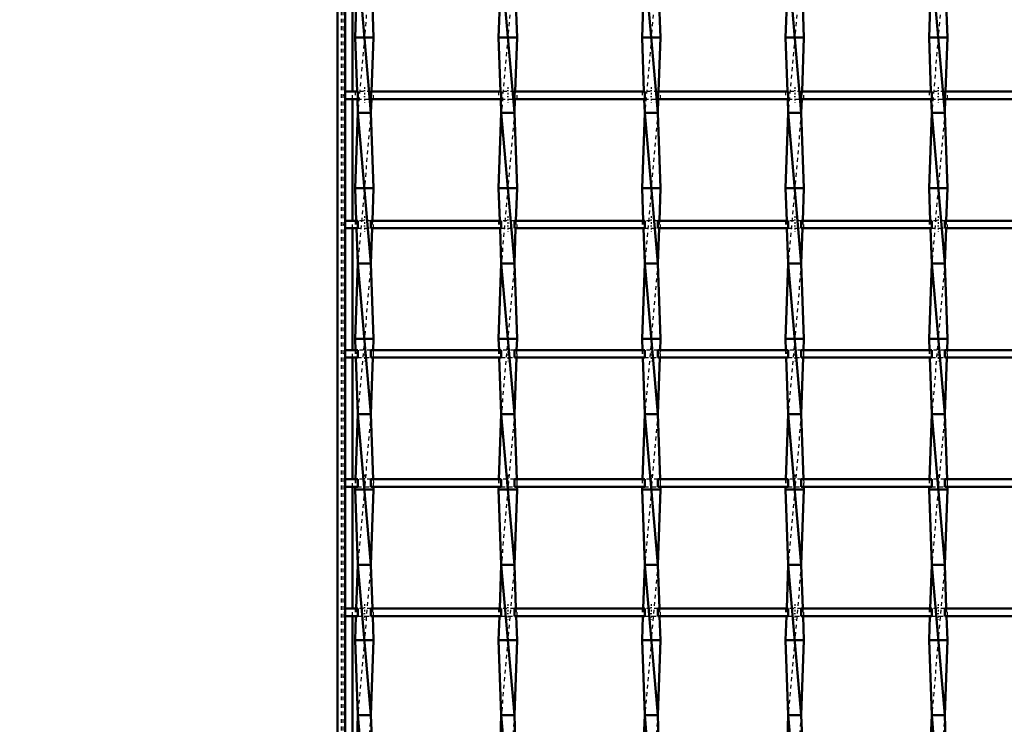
# Model space of a CAD drawing. Header units: millimetres. Extents: x -696 to 532, y -500 to 878.
# Tile 3 of 16: x -434 to -173, y -304 to -117. Entities that reach past the tile are written whole.
import ezdxf

# ---------------------------------------------------------------- set-up
doc = ezdxf.new("R2010")
doc.units = ezdxf.units.MM
doc.linetypes.add('Center', pattern=[1.5, 0.45, -0.5, 0.05, -0.5])
doc.linetypes.add('Dashed', pattern=[2, 1, -1])
for name, color, linetype, lineweight in [('2d ConnectionPoints', 7, 'Continuous', 50), ('AM_0', 7, 'Continuous', 50), ('AM_5', 3, 'Continuous', 25), ('AM_7', 7, 'Center', 25), ('AM_9', 6, 'Dashed', 25)]:
    doc.layers.add(name, color=color, linetype=linetype, lineweight=lineweight)
doc.dimstyles.new('ISO-25', dxfattribs={"dimtxt": 2.5, "dimasz": 2.5, "dimexe": 1.25, "dimexo": 0.625, "dimtad": 1, "dimtxsty": 'Standard', "dimcen": 2.5, "dimadec": 0, "dimazin": 0, "dimtfac": 1, "dimtmove": 0, "dimatfit": 3, "dimfxl": 1, "dimarcsym": 0})

# ---------------------------------------------------------------- blocks, each defined once
blk = doc.blocks.new('3_gzjmbg8uw9wyud9w4ckf6m5gn________0_in_LSSP2303438211700100035010_4')
at = {"layer": 'AM_0'}
for p, q in [((-344.7, -103.99), (-345.35, -122)), ((-344.63, -101.99), (-341.17, -142)), ((-341.1, -103.99), (-340.45, -122)), ((-340.45, -122), (-345.35, -122)), ((-345.35, -122), (-344.84, -136.32)), ((-340.45, -122), (-340.96, -136.32)), ((-344.76, -138.32), (-344.63, -142)), ((-341.04, -138.32), (-341.17, -142)), ((-344.63, -142), (-345.35, -162)), ((-344.63, -142), (-341.17, -182)), ((-341.17, -142), (-344.63, -142)), ((-341.17, -142), (-340.45, -162)), ((-340.45, -162), (-345.35, -162)), ((-345.35, -162), (-345.04, -170.65)), ((-340.45, -162), (-340.76, -170.65)), ((-344.97, -172.65), (-344.63, -182)), ((-340.83, -172.65), (-341.17, -182)), ((-344.63, -182), (-345.35, -202)), ((-344.63, -182), (-341.17, -222)), ((-341.17, -182), (-344.63, -182)), ((-341.17, -182), (-340.45, -202)), ((-345.35, -202), (-345.24, -204.98)), ((-340.45, -202), (-345.35, -202)), ((-340.45, -202), (-340.56, -204.98)), ((-345.17, -206.98), (-344.63, -222)), ((-340.63, -206.98), (-341.17, -222)), ((-344.63, -222), (-345.25, -239.31)), ((-344.63, -222), (-341.17, -262)), ((-341.17, -222), (-344.63, -222)), ((-341.17, -222), (-340.55, -239.31)), ((-345.33, -241.31), (-345.35, -242)), ((-340.45, -242), (-345.35, -242)), ((-345.35, -242), (-344.63, -262)), ((-340.45, -242), (-341.17, -262)), ((-340.47, -241.31), (-340.45, -242)), ((-344.63, -262), (-345.05, -273.64)), ((-344.63, -262), (-341.17, -302)), ((-341.17, -262), (-344.63, -262)), ((-341.17, -262), (-340.75, -273.64)), ((-345.12, -275.64), (-345.35, -282)), ((-340.68, -275.64), (-340.45, -282)), ((-340.45, -282), (-345.35, -282)), ((-345.35, -282), (-344.63, -302)), ((-340.45, -282), (-341.17, -302)), ((-344.63, -302), (-344.85, -307.97)), ((-344.63, -302), (-341.17, -342)), ((-341.17, -302), (-344.63, -302)), ((-341.17, -302), (-340.95, -307.97))]:
    blk.add_line(p, q, dxfattribs=at)
at = {"layer": 'AM_9'}
for p, q in [((-341.17, -102), (-344.63, -142)), ((-344.84, -136.32), (-344.76, -138.32)), ((-340.96, -136.32), (-341.04, -138.32)), ((-341.17, -142), (-344.63, -182)), ((-345.04, -170.65), (-344.97, -172.65)), ((-340.76, -170.65), (-340.83, -172.65)), ((-341.17, -182), (-344.63, -222)), ((-345.24, -204.98), (-345.17, -206.98)), ((-340.56, -204.98), (-340.63, -206.98)), ((-341.17, -222), (-344.63, -262)), ((-345.25, -239.31), (-345.33, -241.31)), ((-340.55, -239.31), (-340.47, -241.31)), ((-341.17, -262), (-344.63, -302)), ((-345.05, -273.64), (-345.12, -275.64)), ((-340.75, -273.64), (-340.68, -275.64)), ((-341.17, -302), (-344.63, -342))]:
    blk.add_line(p, q, dxfattribs=at)
blk = doc.blocks.new('4_hv73myio2ve6k16r47sc1craa________0_in_LSSP2303438211700100035010_4')
at = {"layer": 'AM_0'}
for p, q in [((-306.6, -103.99), (-307.25, -122)), ((-306.53, -102), (-303.07, -142)), ((-303, -103.99), (-302.35, -122)), ((-302.35, -122), (-307.25, -122)), ((-307.25, -122), (-306.74, -136.32)), ((-302.35, -122), (-302.86, -136.32)), ((-306.66, -138.32), (-306.53, -142)), ((-302.94, -138.32), (-303.07, -142)), ((-306.53, -142), (-307.25, -162)), ((-306.53, -142), (-303.07, -182)), ((-303.07, -142), (-306.53, -142)), ((-303.07, -142), (-302.35, -162)), ((-302.35, -162), (-307.25, -162)), ((-307.25, -162), (-306.94, -170.65)), ((-302.35, -162), (-302.66, -170.65)), ((-306.87, -172.65), (-306.53, -182)), ((-302.73, -172.65), (-303.07, -182)), ((-306.53, -182), (-307.25, -202)), ((-303.07, -182), (-306.53, -182)), ((-306.53, -182), (-303.07, -222)), ((-303.07, -182), (-302.35, -202)), ((-302.35, -202), (-307.25, -202)), ((-307.25, -202), (-307.14, -204.98)), ((-302.35, -202), (-302.46, -204.98)), ((-307.07, -206.98), (-306.53, -222)), ((-302.53, -206.98), (-303.07, -222)), ((-306.53, -222), (-307.15, -239.31)), ((-306.53, -222), (-303.07, -262)), ((-303.07, -222), (-306.53, -222)), ((-303.07, -222), (-302.45, -239.31)), ((-307.23, -241.31), (-307.25, -242)), ((-307.25, -242), (-306.53, -262)), ((-302.35, -242), (-307.25, -242)), ((-302.35, -242), (-303.07, -262)), ((-302.37, -241.31), (-302.35, -242)), ((-306.53, -262), (-306.95, -273.64)), ((-303.07, -262), (-306.53, -262)), ((-306.53, -262), (-303.07, -302)), ((-303.07, -262), (-302.65, -273.64)), ((-307.02, -275.64), (-307.25, -282)), ((-302.58, -275.64), (-302.35, -282)), ((-307.25, -282), (-306.53, -302)), ((-302.35, -282), (-307.25, -282)), ((-302.35, -282), (-303.07, -302)), ((-306.53, -302), (-306.75, -307.97)), ((-303.07, -302), (-306.53, -302)), ((-306.53, -302), (-303.07, -342)), ((-303.07, -302), (-302.85, -307.97))]:
    blk.add_line(p, q, dxfattribs=at)
at = {"layer": 'AM_9'}
for p, q in [((-303.07, -102), (-306.53, -142)), ((-306.74, -136.32), (-306.66, -138.32)), ((-302.86, -136.32), (-302.94, -138.32)), ((-303.07, -142), (-306.53, -182)), ((-306.94, -170.65), (-306.87, -172.65)), ((-302.66, -170.65), (-302.73, -172.65)), ((-303.07, -182), (-306.53, -222)), ((-307.14, -204.98), (-307.07, -206.98)), ((-302.46, -204.98), (-302.53, -206.98)), ((-303.07, -222), (-306.53, -262)), ((-307.15, -239.31), (-307.23, -241.31)), ((-302.45, -239.31), (-302.37, -241.31)), ((-303.07, -262), (-306.53, -302)), ((-306.95, -273.64), (-307.02, -275.64)), ((-302.65, -273.64), (-302.58, -275.64)), ((-303.07, -302), (-306.53, -342))]:
    blk.add_line(p, q, dxfattribs=at)
blk = doc.blocks.new('5_v5q5ompmqb53w1mso3m61mzvb________0_in_LSSP2303438211700100035010_4')
at = {"layer": 'AM_0'}
for p, q in [((-268.5, -103.99), (-269.15, -122)), ((-268.43, -102), (-264.97, -142)), ((-264.9, -103.99), (-264.25, -122)), ((-269.15, -122), (-268.64, -136.32)), ((-264.25, -122), (-269.15, -122)), ((-264.25, -122), (-264.76, -136.32)), ((-268.56, -138.32), (-268.43, -142)), ((-264.84, -138.32), (-264.97, -142)), ((-268.43, -142), (-269.15, -162)), ((-268.43, -142), (-264.97, -182)), ((-264.97, -142), (-268.43, -142)), ((-264.97, -142), (-264.25, -162)), ((-264.25, -162), (-269.15, -162)), ((-269.15, -162), (-268.84, -170.65)), ((-264.25, -162), (-264.56, -170.65)), ((-268.77, -172.65), (-268.43, -182)), ((-264.63, -172.65), (-264.97, -182)), ((-268.43, -182), (-269.15, -202)), ((-264.97, -182), (-268.43, -182)), ((-268.43, -182), (-264.97, -222)), ((-264.97, -182), (-264.25, -202)), ((-264.25, -202), (-269.15, -202)), ((-269.15, -202), (-269.04, -204.98)), ((-264.25, -202), (-264.36, -204.98)), ((-268.97, -206.98), (-268.43, -222)), ((-264.43, -206.98), (-264.97, -222)), ((-268.43, -222), (-269.05, -239.31)), ((-268.43, -222), (-264.97, -262)), ((-264.97, -222), (-268.43, -222)), ((-264.97, -222), (-264.35, -239.31)), ((-269.13, -241.31), (-269.15, -242)), ((-264.25, -242), (-269.15, -242)), ((-269.15, -242), (-268.43, -262)), ((-264.25, -242), (-264.97, -262)), ((-264.27, -241.31), (-264.25, -242)), ((-268.43, -262), (-268.85, -273.64)), ((-264.97, -262), (-268.43, -262)), ((-268.43, -262), (-264.97, -302)), ((-264.97, -262), (-264.55, -273.64)), ((-268.92, -275.64), (-269.15, -282)), ((-264.48, -275.64), (-264.25, -282)), ((-269.15, -282), (-268.43, -302)), ((-264.25, -282), (-269.15, -282)), ((-264.25, -282), (-264.97, -302)), ((-268.43, -302), (-268.65, -307.97)), ((-264.97, -302), (-268.43, -302)), ((-268.43, -302), (-264.97, -342)), ((-264.97, -302), (-264.75, -307.97))]:
    blk.add_line(p, q, dxfattribs=at)
at = {"layer": 'AM_9'}
for p, q in [((-264.97, -102), (-268.43, -142)), ((-268.64, -136.32), (-268.56, -138.32)), ((-264.76, -136.32), (-264.84, -138.32)), ((-264.97, -142), (-268.43, -182)), ((-268.84, -170.65), (-268.77, -172.65)), ((-264.56, -170.65), (-264.63, -172.65)), ((-264.97, -182), (-268.43, -222)), ((-269.04, -204.98), (-268.97, -206.98)), ((-264.36, -204.98), (-264.43, -206.98)), ((-264.97, -222), (-268.43, -262)), ((-269.05, -239.31), (-269.13, -241.31)), ((-264.35, -239.31), (-264.27, -241.31)), ((-264.97, -262), (-268.43, -302)), ((-268.85, -273.64), (-268.92, -275.64)), ((-264.55, -273.64), (-264.48, -275.64)), ((-264.97, -302), (-268.43, -342))]:
    blk.add_line(p, q, dxfattribs=at)
blk = doc.blocks.new('6_dzqz4yk8cn2ywdu2hdk4qj6x1________0_in_LSSP2303438211700100035010_4')
at = {"layer": 'AM_0'}
for p, q in [((-230.4, -103.99), (-231.05, -122)), ((-230.33, -102), (-226.87, -142)), ((-226.8, -103.99), (-226.15, -122)), ((-231.05, -122), (-230.54, -136.32)), ((-226.15, -122), (-231.05, -122)), ((-226.15, -122), (-226.66, -136.32)), ((-230.46, -138.32), (-230.33, -142)), ((-226.74, -138.32), (-226.87, -142)), ((-230.33, -142), (-231.05, -162)), ((-230.33, -142), (-226.87, -182)), ((-226.87, -142), (-230.33, -142)), ((-226.87, -142), (-226.15, -162)), ((-226.15, -162), (-231.05, -162)), ((-231.05, -162), (-230.74, -170.65)), ((-226.15, -162), (-226.46, -170.65)), ((-230.67, -172.65), (-230.33, -182)), ((-226.53, -172.65), (-226.87, -182)), ((-230.33, -182), (-231.05, -202)), ((-226.87, -182), (-230.33, -182)), ((-230.33, -182), (-226.87, -222)), ((-226.87, -182), (-226.15, -202)), ((-226.15, -202), (-231.05, -202)), ((-231.05, -202), (-230.94, -204.98)), ((-226.15, -202), (-226.26, -204.98)), ((-230.87, -206.98), (-230.33, -222)), ((-226.33, -206.98), (-226.87, -222)), ((-230.33, -222), (-230.95, -239.31)), ((-230.33, -222), (-226.87, -262)), ((-226.87, -222), (-230.33, -222)), ((-226.87, -222), (-226.25, -239.31)), ((-231.03, -241.31), (-231.05, -242)), ((-231.05, -242), (-230.33, -262)), ((-226.15, -242), (-231.05, -242)), ((-226.15, -242), (-226.87, -262)), ((-226.17, -241.31), (-226.15, -242)), ((-230.33, -262), (-230.75, -273.64)), ((-226.87, -262), (-230.33, -262)), ((-230.33, -262), (-226.87, -302)), ((-226.87, -262), (-226.45, -273.64)), ((-230.82, -275.64), (-231.05, -282)), ((-226.38, -275.64), (-226.15, -282)), ((-231.05, -282), (-230.33, -302)), ((-226.15, -282), (-231.05, -282)), ((-226.15, -282), (-226.87, -302)), ((-230.33, -302), (-230.55, -307.97)), ((-226.87, -302), (-230.33, -302)), ((-230.33, -302), (-226.87, -342)), ((-226.87, -302), (-226.65, -307.97))]:
    blk.add_line(p, q, dxfattribs=at)
at = {"layer": 'AM_9'}
for p, q in [((-226.87, -102), (-230.33, -142)), ((-230.54, -136.32), (-230.46, -138.32)), ((-226.66, -136.32), (-226.74, -138.32)), ((-226.87, -142), (-230.33, -182)), ((-230.74, -170.65), (-230.67, -172.65)), ((-226.46, -170.65), (-226.53, -172.65)), ((-226.87, -182), (-230.33, -222)), ((-230.94, -204.98), (-230.87, -206.98)), ((-226.26, -204.98), (-226.33, -206.98)), ((-226.87, -222), (-230.33, -262)), ((-230.95, -239.31), (-231.03, -241.31)), ((-226.25, -239.31), (-226.17, -241.31)), ((-226.87, -262), (-230.33, -302)), ((-230.75, -273.64), (-230.82, -275.64)), ((-226.45, -273.64), (-226.38, -275.64)), ((-226.87, -302), (-230.33, -342))]:
    blk.add_line(p, q, dxfattribs=at)
blk = doc.blocks.new('7_bw554z1zmlk3jzapmvx35mxxb________0_in_LSSP2303438211700100035010_4')
at = {"layer": 'AM_0'}
for p, q in [((-192.3, -103.99), (-192.95, -122)), ((-192.23, -102), (-188.77, -142)), ((-188.7, -103.99), (-188.05, -122)), ((-192.95, -122), (-192.44, -136.32)), ((-188.05, -122), (-192.95, -122)), ((-188.05, -122), (-188.56, -136.32)), ((-192.36, -138.32), (-192.23, -142)), ((-188.64, -138.32), (-188.77, -142)), ((-192.23, -142), (-192.95, -162)), ((-192.23, -142), (-188.77, -182)), ((-188.77, -142), (-192.23, -142)), ((-188.77, -142), (-188.05, -162)), ((-188.05, -162), (-192.95, -162)), ((-192.95, -162), (-192.64, -170.65)), ((-188.05, -162), (-188.36, -170.65)), ((-192.57, -172.65), (-192.23, -182)), ((-188.43, -172.65), (-188.77, -182)), ((-192.23, -182), (-192.95, -202)), ((-188.77, -182), (-192.23, -182)), ((-192.23, -182), (-188.77, -222)), ((-188.77, -182), (-188.05, -202)), ((-188.05, -202), (-192.95, -202)), ((-192.95, -202), (-192.84, -204.98)), ((-188.05, -202), (-188.16, -204.98)), ((-192.77, -206.98), (-192.23, -222)), ((-188.23, -206.98), (-188.77, -222)), ((-192.23, -222), (-192.85, -239.31)), ((-192.23, -222), (-188.77, -262)), ((-188.77, -222), (-192.23, -222)), ((-188.77, -222), (-188.15, -239.31)), ((-192.93, -241.31), (-192.95, -242)), ((-188.05, -242), (-192.95, -242)), ((-192.95, -242), (-192.23, -262)), ((-188.05, -242), (-188.77, -262)), ((-188.07, -241.31), (-188.05, -242)), ((-192.23, -262), (-192.65, -273.64)), ((-188.77, -262), (-192.23, -262)), ((-192.23, -262), (-188.77, -302)), ((-188.77, -262), (-188.35, -273.64)), ((-192.72, -275.64), (-192.95, -282)), ((-188.28, -275.64), (-188.05, -282)), ((-192.95, -282), (-192.23, -302)), ((-188.05, -282), (-192.95, -282)), ((-188.05, -282), (-188.77, -302)), ((-192.23, -302), (-192.45, -307.97)), ((-188.77, -302), (-192.23, -302)), ((-192.23, -302), (-188.77, -342)), ((-188.77, -302), (-188.55, -307.97))]:
    blk.add_line(p, q, dxfattribs=at)
at = {"layer": 'AM_9'}
for p, q in [((-188.77, -102), (-192.23, -142)), ((-192.44, -136.32), (-192.36, -138.32)), ((-188.56, -136.32), (-188.64, -138.32)), ((-188.77, -142), (-192.23, -182)), ((-192.64, -170.65), (-192.57, -172.65)), ((-188.36, -170.65), (-188.43, -172.65)), ((-188.77, -182), (-192.23, -222)), ((-192.84, -204.98), (-192.77, -206.98)), ((-188.16, -204.98), (-188.23, -206.98)), ((-188.77, -222), (-192.23, -262)), ((-192.85, -239.31), (-192.93, -241.31)), ((-188.15, -239.31), (-188.07, -241.31)), ((-188.77, -262), (-192.23, -302)), ((-192.65, -273.64), (-192.72, -275.64)), ((-188.35, -273.64), (-188.28, -275.64)), ((-188.77, -302), (-192.23, -342))]:
    blk.add_line(p, q, dxfattribs=at)
blk = doc.blocks.new('29_qupjzjcwz9qa16r3zc57kiiyi________0_in_LSSP2303438211700100035010_4')
at = {"layer": 'AM_0'}
for p, q in [((-344.63, -273.64), (-348, -273.64)), ((-348, -273.64), (-348, -275.64)), ((-344.63, -273.64), (-344.63, -275.64)), ((-306.53, -273.64), (-341.17, -273.64)), ((-341.17, -275.64), (-341.17, -273.64)), ((-306.53, -273.64), (-306.53, -275.64)), ((-268.43, -273.64), (-303.07, -273.64)), ((-303.07, -275.64), (-303.07, -273.64)), ((-268.43, -273.64), (-268.43, -275.64)), ((-230.33, -273.64), (-264.97, -273.64)), ((-264.97, -275.64), (-264.97, -273.64)), ((-230.33, -273.64), (-230.33, -275.64)), ((-192.23, -273.64), (-226.87, -273.64)), ((-226.87, -275.64), (-226.87, -273.64)), ((-192.23, -273.64), (-192.23, -275.64)), ((-154.13, -273.64), (-188.77, -273.64)), ((-188.77, -275.64), (-188.77, -273.64)), ((-344.63, -275.64), (-348, -275.64)), ((-306.53, -275.64), (-341.17, -275.64)), ((-268.43, -275.64), (-303.07, -275.64)), ((-230.33, -275.64), (-264.97, -275.64)), ((-192.23, -275.64), (-226.87, -275.64)), ((-154.13, -275.64), (-188.77, -275.64))]:
    blk.add_line(p, q, dxfattribs=at)
at = {"layer": 'AM_7'}
for p, q in [((-342.9, -272.44), (-342.9, -276.84)), ((-304.8, -272.44), (-304.8, -276.84)), ((-266.7, -272.44), (-266.7, -276.84)), ((-228.6, -272.44), (-228.6, -276.84)), ((-190.5, -272.44), (-190.5, -276.84))]:
    blk.add_line(p, q, dxfattribs=at)
at = {"layer": 'AM_9'}
for p, q in [((-345.35, -273.64), (-345.35, -275.64)), ((-341.17, -273.64), (-344.63, -273.64)), ((-340.45, -275.64), (-340.45, -273.64)), ((-307.25, -273.64), (-307.25, -275.64)), ((-303.07, -273.64), (-306.53, -273.64)), ((-302.35, -275.64), (-302.35, -273.64)), ((-269.15, -273.64), (-269.15, -275.64)), ((-264.97, -273.64), (-268.43, -273.64)), ((-264.25, -275.64), (-264.25, -273.64)), ((-231.05, -273.64), (-231.05, -275.64)), ((-226.87, -273.64), (-230.33, -273.64)), ((-226.15, -275.64), (-226.15, -273.64)), ((-192.95, -273.64), (-192.95, -275.64)), ((-188.77, -273.64), (-192.23, -273.64)), ((-188.05, -275.64), (-188.05, -273.64)), ((-344.63, -275.64), (-341.17, -275.64)), ((-306.53, -275.64), (-303.07, -275.64)), ((-268.43, -275.64), (-264.97, -275.64)), ((-230.33, -275.64), (-226.87, -275.64)), ((-192.23, -275.64), (-188.77, -275.64))]:
    blk.add_line(p, q, dxfattribs=at)
blk = doc.blocks.new('30_im5qk5s8b33meqn525ykztaqj________0_in_LSSP2303438211700100035010_4')
at = {"layer": 'AM_0'}
for p, q in [((-344.63, -239.31), (-348, -239.31)), ((-348, -239.31), (-348, -241.31)), ((-344.63, -239.31), (-344.63, -241.31)), ((-306.53, -239.31), (-341.17, -239.31)), ((-341.17, -241.31), (-341.17, -239.31)), ((-306.53, -239.31), (-306.53, -241.31)), ((-268.43, -239.31), (-303.07, -239.31)), ((-303.07, -241.31), (-303.07, -239.31)), ((-268.43, -239.31), (-268.43, -241.31)), ((-264.97, -241.31), (-264.97, -239.31)), ((-230.33, -239.31), (-264.97, -239.31)), ((-230.33, -239.31), (-230.33, -241.31)), ((-226.87, -241.31), (-226.87, -239.31)), ((-192.23, -239.31), (-226.87, -239.31)), ((-192.23, -239.31), (-192.23, -241.31)), ((-154.13, -239.31), (-188.77, -239.31)), ((-188.77, -241.31), (-188.77, -239.31)), ((-344.63, -241.31), (-348, -241.31)), ((-306.53, -241.31), (-341.17, -241.31)), ((-268.43, -241.31), (-303.07, -241.31)), ((-230.33, -241.31), (-264.97, -241.31)), ((-192.23, -241.31), (-226.87, -241.31)), ((-154.13, -241.31), (-188.77, -241.31))]:
    blk.add_line(p, q, dxfattribs=at)
at = {"layer": 'AM_7'}
for p, q in [((-342.9, -238.11), (-342.9, -242.51)), ((-304.8, -238.11), (-304.8, -242.51)), ((-266.7, -238.11), (-266.7, -242.51)), ((-228.6, -238.11), (-228.6, -242.51)), ((-190.5, -238.11), (-190.5, -242.51))]:
    blk.add_line(p, q, dxfattribs=at)
at = {"layer": 'AM_9'}
for p, q in [((-345.35, -239.31), (-345.35, -241.31)), ((-341.17, -239.31), (-344.63, -239.31)), ((-340.45, -241.31), (-340.45, -239.31)), ((-307.25, -239.31), (-307.25, -241.31)), ((-303.07, -239.31), (-306.53, -239.31)), ((-302.35, -241.31), (-302.35, -239.31)), ((-269.15, -239.31), (-269.15, -241.31)), ((-264.97, -239.31), (-268.43, -239.31)), ((-264.25, -241.31), (-264.25, -239.31)), ((-231.05, -239.31), (-231.05, -241.31)), ((-226.87, -239.31), (-230.33, -239.31)), ((-226.15, -241.31), (-226.15, -239.31)), ((-192.95, -239.31), (-192.95, -241.31)), ((-188.77, -239.31), (-192.23, -239.31)), ((-188.05, -241.31), (-188.05, -239.31)), ((-344.63, -241.31), (-341.17, -241.31)), ((-306.53, -241.31), (-303.07, -241.31)), ((-268.43, -241.31), (-264.97, -241.31)), ((-230.33, -241.31), (-226.87, -241.31)), ((-192.23, -241.31), (-188.77, -241.31))]:
    blk.add_line(p, q, dxfattribs=at)
blk = doc.blocks.new('31_vhfic87skdmg1meay3v0wrgti________0_in_LSSP2303438211700100035010_4')
at = {"layer": 'AM_0'}
for p, q in [((-344.63, -204.98), (-348, -204.98)), ((-348, -204.98), (-348, -206.98)), ((-344.63, -204.98), (-344.63, -206.98)), ((-306.53, -204.98), (-341.17, -204.98)), ((-341.17, -206.98), (-341.17, -204.98)), ((-306.53, -204.98), (-306.53, -206.98)), ((-268.43, -204.98), (-303.07, -204.98)), ((-303.07, -206.98), (-303.07, -204.98)), ((-268.43, -204.98), (-268.43, -206.98)), ((-264.97, -206.98), (-264.97, -204.98)), ((-230.33, -204.98), (-264.97, -204.98)), ((-230.33, -204.98), (-230.33, -206.98)), ((-226.87, -206.98), (-226.87, -204.98)), ((-192.23, -204.98), (-226.87, -204.98)), ((-192.23, -204.98), (-192.23, -206.98)), ((-154.13, -204.98), (-188.77, -204.98)), ((-188.77, -206.98), (-188.77, -204.98)), ((-344.63, -206.98), (-348, -206.98)), ((-306.53, -206.98), (-341.17, -206.98)), ((-268.43, -206.98), (-303.07, -206.98)), ((-230.33, -206.98), (-264.97, -206.98)), ((-192.23, -206.98), (-226.87, -206.98)), ((-154.13, -206.98), (-188.77, -206.98))]:
    blk.add_line(p, q, dxfattribs=at)
at = {"layer": 'AM_7'}
for p, q in [((-342.9, -203.78), (-342.9, -208.18)), ((-304.8, -203.78), (-304.8, -208.18)), ((-266.7, -203.78), (-266.7, -208.18)), ((-228.6, -203.78), (-228.6, -208.18)), ((-190.5, -203.78), (-190.5, -208.18))]:
    blk.add_line(p, q, dxfattribs=at)
at = {"layer": 'AM_9'}
for p, q in [((-345.35, -204.98), (-345.35, -206.98)), ((-341.17, -204.98), (-344.63, -204.98)), ((-340.45, -206.98), (-340.45, -204.98)), ((-307.25, -204.98), (-307.25, -206.98)), ((-303.07, -204.98), (-306.53, -204.98)), ((-302.35, -206.98), (-302.35, -204.98)), ((-269.15, -204.98), (-269.15, -206.98)), ((-264.97, -204.98), (-268.43, -204.98)), ((-264.25, -206.98), (-264.25, -204.98)), ((-231.05, -204.98), (-231.05, -206.98)), ((-226.87, -204.98), (-230.33, -204.98)), ((-226.15, -206.98), (-226.15, -204.98)), ((-192.95, -204.98), (-192.95, -206.98)), ((-188.77, -204.98), (-192.23, -204.98)), ((-188.05, -206.98), (-188.05, -204.98)), ((-344.63, -206.98), (-341.17, -206.98)), ((-306.53, -206.98), (-303.07, -206.98)), ((-268.43, -206.98), (-264.97, -206.98)), ((-230.33, -206.98), (-226.87, -206.98)), ((-192.23, -206.98), (-188.77, -206.98))]:
    blk.add_line(p, q, dxfattribs=at)
blk = doc.blocks.new('32_tb1jhavw44vgvlwmajpycxvnb________0_in_LSSP2303438211700100035010_4')
at = {"layer": 'AM_0'}
for p, q in [((-344.63, -170.65), (-348, -170.65)), ((-348, -170.65), (-348, -172.65)), ((-344.63, -170.65), (-344.63, -172.65)), ((-306.53, -170.65), (-341.17, -170.65)), ((-341.17, -172.65), (-341.17, -170.65)), ((-306.53, -170.65), (-306.53, -172.65)), ((-268.43, -170.65), (-303.07, -170.65)), ((-303.07, -172.65), (-303.07, -170.65)), ((-268.43, -170.65), (-268.43, -172.65)), ((-264.97, -172.65), (-264.97, -170.65)), ((-230.33, -170.65), (-264.97, -170.65)), ((-230.33, -170.65), (-230.33, -172.65)), ((-192.23, -170.65), (-226.87, -170.65)), ((-226.87, -172.65), (-226.87, -170.65)), ((-192.23, -170.65), (-192.23, -172.65)), ((-154.13, -170.65), (-188.77, -170.65)), ((-188.77, -172.65), (-188.77, -170.65)), ((-344.63, -172.65), (-348, -172.65)), ((-306.53, -172.65), (-341.17, -172.65)), ((-268.43, -172.65), (-303.07, -172.65)), ((-230.33, -172.65), (-264.97, -172.65)), ((-192.23, -172.65), (-226.87, -172.65)), ((-154.13, -172.65), (-188.77, -172.65))]:
    blk.add_line(p, q, dxfattribs=at)
at = {"layer": 'AM_7'}
for p, q in [((-342.9, -169.45), (-342.9, -173.85)), ((-304.8, -169.45), (-304.8, -173.85)), ((-266.7, -169.45), (-266.7, -173.85)), ((-228.6, -169.45), (-228.6, -173.85)), ((-190.5, -169.45), (-190.5, -173.85))]:
    blk.add_line(p, q, dxfattribs=at)
at = {"layer": 'AM_9'}
for p, q in [((-345.35, -170.65), (-345.35, -172.65)), ((-341.17, -170.65), (-344.63, -170.65)), ((-340.45, -172.65), (-340.45, -170.65)), ((-307.25, -170.65), (-307.25, -172.65)), ((-303.07, -170.65), (-306.53, -170.65)), ((-302.35, -172.65), (-302.35, -170.65)), ((-269.15, -170.65), (-269.15, -172.65)), ((-264.97, -170.65), (-268.43, -170.65)), ((-264.25, -172.65), (-264.25, -170.65)), ((-231.05, -170.65), (-231.05, -172.65)), ((-226.87, -170.65), (-230.33, -170.65)), ((-226.15, -172.65), (-226.15, -170.65)), ((-192.95, -170.65), (-192.95, -172.65)), ((-188.77, -170.65), (-192.23, -170.65)), ((-188.05, -172.65), (-188.05, -170.65)), ((-344.63, -172.65), (-341.17, -172.65)), ((-306.53, -172.65), (-303.07, -172.65)), ((-268.43, -172.65), (-264.97, -172.65)), ((-230.33, -172.65), (-226.87, -172.65)), ((-192.23, -172.65), (-188.77, -172.65))]:
    blk.add_line(p, q, dxfattribs=at)
blk = doc.blocks.new('33_6yez480siwy7ppr54boq2i65c________0_in_LSSP2303438211700100035010_4')
at = {"layer": 'AM_0'}
for p, q in [((-344.63, -136.32), (-348, -136.32)), ((-348, -136.32), (-348, -138.32)), ((-344.63, -138.32), (-348, -138.32)), ((-344.63, -136.32), (-344.63, -138.32)), ((-306.53, -136.32), (-341.17, -136.32)), ((-341.17, -138.32), (-341.17, -136.32)), ((-306.53, -138.32), (-341.17, -138.32)), ((-306.53, -136.32), (-306.53, -138.32)), ((-268.43, -136.32), (-303.07, -136.32)), ((-303.07, -138.32), (-303.07, -136.32)), ((-268.43, -138.32), (-303.07, -138.32)), ((-268.43, -136.32), (-268.43, -138.32)), ((-230.33, -136.32), (-264.97, -136.32)), ((-264.97, -138.32), (-264.97, -136.32)), ((-230.33, -138.32), (-264.97, -138.32)), ((-230.33, -136.32), (-230.33, -138.32)), ((-192.23, -136.32), (-226.87, -136.32)), ((-226.87, -138.32), (-226.87, -136.32)), ((-192.23, -138.32), (-226.87, -138.32)), ((-192.23, -136.32), (-192.23, -138.32)), ((-188.77, -138.32), (-188.77, -136.32)), ((-154.13, -136.32), (-188.77, -136.32)), ((-154.13, -138.32), (-188.77, -138.32))]:
    blk.add_line(p, q, dxfattribs=at)
at = {"layer": 'AM_7'}
for p, q in [((-342.9, -135.12), (-342.9, -139.52)), ((-304.8, -135.12), (-304.8, -139.52)), ((-266.7, -135.12), (-266.7, -139.52)), ((-228.6, -135.12), (-228.6, -139.52)), ((-190.5, -135.12), (-190.5, -139.52))]:
    blk.add_line(p, q, dxfattribs=at)
at = {"layer": 'AM_9'}
for p, q in [((-345.35, -136.32), (-345.35, -138.32)), ((-341.17, -136.32), (-344.63, -136.32)), ((-344.63, -138.32), (-341.17, -138.32)), ((-340.45, -138.32), (-340.45, -136.32)), ((-307.25, -136.32), (-307.25, -138.32)), ((-303.07, -136.32), (-306.53, -136.32)), ((-306.53, -138.32), (-303.07, -138.32)), ((-302.35, -138.32), (-302.35, -136.32)), ((-269.15, -136.32), (-269.15, -138.32)), ((-264.97, -136.32), (-268.43, -136.32)), ((-268.43, -138.32), (-264.97, -138.32)), ((-264.25, -138.32), (-264.25, -136.32)), ((-231.05, -136.32), (-231.05, -138.32)), ((-226.87, -136.32), (-230.33, -136.32)), ((-230.33, -138.32), (-226.87, -138.32)), ((-226.15, -138.32), (-226.15, -136.32)), ((-192.95, -136.32), (-192.95, -138.32)), ((-188.77, -136.32), (-192.23, -136.32)), ((-192.23, -138.32), (-188.77, -138.32)), ((-188.05, -138.32), (-188.05, -136.32))]:
    blk.add_line(p, q, dxfattribs=at)
blk = doc.blocks.new('52_n60obf7e4y18cj5cafo47eggb________0_in_LSSP2303438211700100035010_4')
at = {"layer": 'AM_0'}
for p, q in [((-350, -498), (-350, 498)), ((-348, -498), (-348, 498)), ((-346.05, -136.32), (-346.05, -103.99)), ((-346.05, -170.65), (-346.05, -138.32)), ((-346.05, -204.98), (-346.05, -172.65)), ((-346.05, -239.31), (-346.05, -206.98)), ((-346.05, -273.64), (-346.05, -241.31)), ((-346.05, -307.97), (-346.05, -275.64))]:
    blk.add_line(p, q, dxfattribs=at)
at = {"layer": 'AM_9'}
for p, q in [((-348.99, -498), (-348.99, 498)), ((-348.55, -498), (-348.55, 498)), ((-346.05, -138.32), (-346.05, -136.32)), ((-346.05, -172.65), (-346.05, -170.65)), ((-346.05, -206.98), (-346.05, -204.98)), ((-346.05, -241.31), (-346.05, -239.31)), ((-346.05, -275.64), (-346.05, -273.64))]:
    blk.add_line(p, q, dxfattribs=at)
blk = doc.blocks.new('*D53')
at = {"layer": 'AM_5', "color": 0, "lineweight": -2}
for p, q in [((-350, 500), (-570, 500)), ((-570, 460), (-570, 208.94)), ((-570, -460), (-570, -208.94)), ((-350, -500), (-570, -500))]:
    blk.add_line(p, q, dxfattribs=at)
at = {"layer": 'AM_5', "color": 0}
for points in [[(-563.33, 460), (-576.67, 460), (-570, 500)], [(-576.67, -460), (-563.33, -460), (-570, -500)]]:
    blk.add_solid(points, dxfattribs=at)
at = {"layer": 'Defpoints', "color": 0}
for p in [(-350, 500), (-570, -500), (-350, -500)]:
    blk.add_point(p, dxfattribs=at)
at = {"layer": 'AM_5', "color": 0, "insert": (-570, 0), "char_height": 40, "attachment_point": 5, "rotation": 90}
blk.add_mtext('B = 1000 mm', dxfattribs=at)

msp = doc.modelspace()

# ---------------------------------------------------------------- linework, layer by layer
at = {"layer": '2d ConnectionPoints'}
for p in [(-348, -120.155), (-348, -137.32), (-348, -137.32), (-348, -154.485), (-348, -171.65), (-348, -171.65), (-348, -188.815), (-348, -205.98), (-348, -205.98), (-348, -223.145), (-348, -240.31), (-348, -240.31), (-348, -257.475), (-348, -274.64), (-348, -274.64), (-348, -291.805)]:
    msp.add_point(p, dxfattribs=at)

# ---------------------------------------------------------------- block references
for name in ['52_n60obf7e4y18cj5cafo47eggb________0_in_LSSP2303438211700100035010_4', '3_gzjmbg8uw9wyud9w4ckf6m5gn________0_in_LSSP2303438211700100035010_4', '4_hv73myio2ve6k16r47sc1craa________0_in_LSSP2303438211700100035010_4', '5_v5q5ompmqb53w1mso3m61mzvb________0_in_LSSP2303438211700100035010_4', '6_dzqz4yk8cn2ywdu2hdk4qj6x1________0_in_LSSP2303438211700100035010_4', '7_bw554z1zmlk3jzapmvx35mxxb________0_in_LSSP2303438211700100035010_4', '33_6yez480siwy7ppr54boq2i65c________0_in_LSSP2303438211700100035010_4', '32_tb1jhavw44vgvlwmajpycxvnb________0_in_LSSP2303438211700100035010_4', '31_vhfic87skdmg1meay3v0wrgti________0_in_LSSP2303438211700100035010_4', '30_im5qk5s8b33meqn525ykztaqj________0_in_LSSP2303438211700100035010_4', '29_qupjzjcwz9qa16r3zc57kiiyi________0_in_LSSP2303438211700100035010_4']:
    msp.add_blockref(name, (0, 0))

# ---------------------------------------------------------------- dimensions: what is measured, and where the dimension line sits
at = {"layer": 'AM_5'}
dim = msp.add_linear_dim(base=(-570, -500), p1=(-350, 500), p2=(-350, -500), angle=90, text='B = 1000 mm', dimstyle='ISO-25', override={"dimtxt": 40, "dimasz": 40, "dimexe": 0, "dimexo": 0, "dimgap": 12}, dxfattribs=at)
dim.commit()
dim.dimension.update_dxf_attribs({"geometry": '*D53', "text_midpoint": (-570, 0), "dimtype": 160, "text_rotation": 90})

doc.saveas('drawing.dxf')
